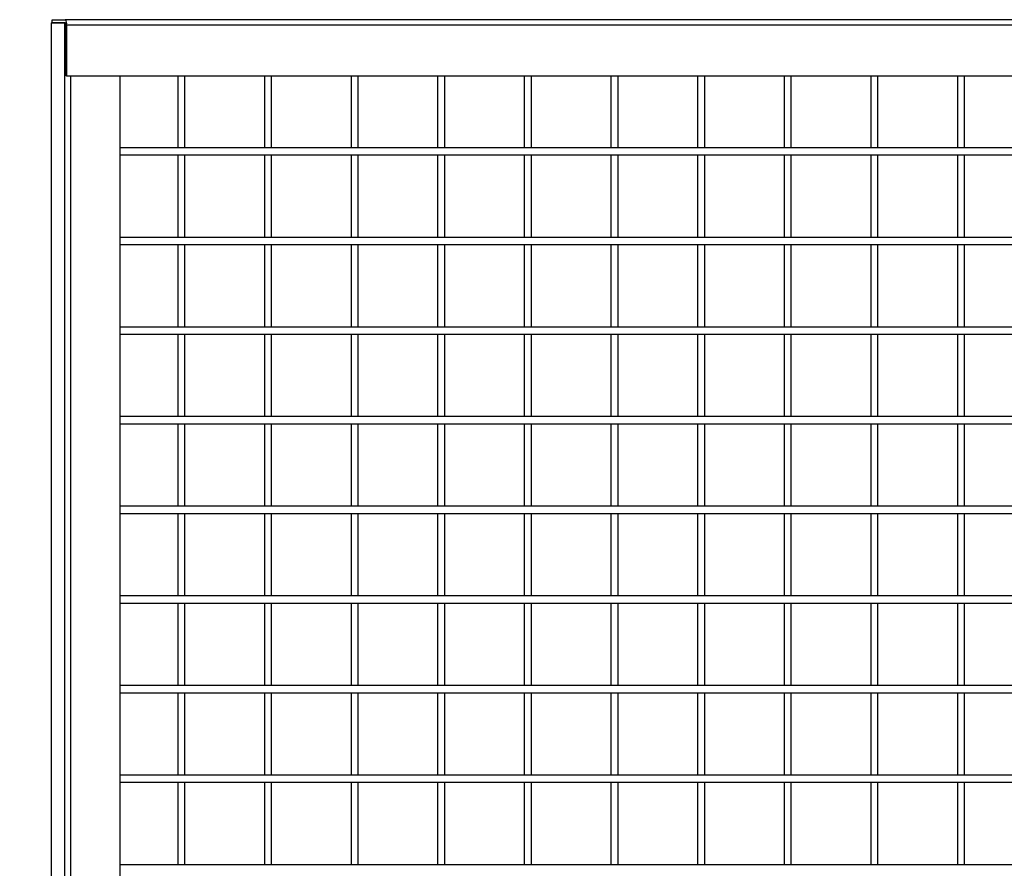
# Model space of a CAD drawing. Header units: inches. Extents: x 0.1 to 10.7, y 0.1 to 7.7.
# Tile 6 of 46: x 3.137 to 4.052, y 4.089 to 4.878. Entities that reach past the tile are written whole.
import ezdxf

# ---------------------------------------------------------------- set-up
doc = ezdxf.new("R2010")
doc.units = ezdxf.units.IN
doc.header["$MEASUREMENT"] = 0
doc.layers.add('DIMENSIONS', color=140, linetype='Continuous', lineweight=25)
doc.styles.add('SLDTEXTSTYLE0', font='TXT', dxfattribs={"width": 0.7})
doc.dimstyles.new('SLDDIMSTYLE0', dxfattribs={"dimtxt": 0.084961, "dimasz": 0.13, "dimexe": 0, "dimexo": 0.0625, "dimgap": 0.02124, "dimtad": 0, "dimtih": 1, "dimtoh": 1, "dimlfac": 24, "dimrnd": 1e-09, "dimzin": 12, "dimdsep": 46, "dimtxsty": 'SLDTEXTSTYLE0', "dimsah": 1, "dimcen": 0.09, "dimadec": 0, "dimazin": 3, "dimtfac": 1, "dimtofl": 0, "dimtmove": 0, "dimatfit": 3, "dimfxl": 0, "dimfrac": 2, "dimtolj": 1, "dimtzin": 12, "dimarcsym": 0})
doc.dimstyles.new('SLDDIMSTYLE1', dxfattribs={"dimtxt": 0.084961, "dimasz": 0.13, "dimexe": 0, "dimexo": 0.0625, "dimgap": 0.02124, "dimtad": 0, "dimtih": 1, "dimtoh": 1, "dimlfac": 24, "dimrnd": 1e-09, "dimzin": 4, "dimdsep": 46, "dimtxsty": 'SLDTEXTSTYLE0', "dimsah": 1, "dimcen": 0.09, "dimadec": 0, "dimazin": 1, "dimtfac": 1, "dimtofl": 0, "dimtmove": 0, "dimatfit": 3, "dimfxl": 0, "dimfrac": 2, "dimtolj": 1, "dimtzin": 12, "dimarcsym": 0})

# ---------------------------------------------------------------- blocks, each defined once
blk = doc.blocks.new('_D')
at = {"layer": 'DIMENSIONS'}
for p, q in [((3.12983, 4.87784), (2.46093, 4.87784)), ((2.58593, 4.87784), (2.58593, 3.923)), ((2.38901, 3.76895), (2.36048, 3.76895)), ((2.36048, 3.76895), (2.36048, 3.63392)), ((2.78284, 3.76895), (2.81137, 3.76895)), ((2.81137, 3.76895), (2.81137, 3.63392)), ((2.36048, 3.63392), (2.38901, 3.63392)), ((2.81137, 3.63392), (2.78284, 3.63392)), ((2.58593, 2.12705), (2.58593, 3.6149)), ((3.12983, 2.12705), (2.46093, 2.12705))]:
    blk.add_line(p, q, dxfattribs=at)
for points in [[(2.58593, 4.87784), (2.56593, 4.74784), (2.60593, 4.74784)], [(2.58593, 2.12705), (2.60593, 2.25705), (2.56593, 2.25705)]]:
    blk.add_solid(points, dxfattribs=at)
at = {"layer": 'DIMENSIONS', "char_height": 0.083333, "attachment_point": 1, "style": 'SLDTEXTSTYLE0'}
for s, insert in [('66.02', (2.42435, 3.89539)), ('1676.9', (2.38901, 3.74134))]:
    blk.add_mtext(s, dxfattribs=dict(at, insert=insert))
blk = doc.blocks.new('_D_1')
at = {"layer": 'DIMENSIONS'}
for p, q in [((3.12983, 4.87784), (2.03173, 4.87784)), ((2.15673, 4.87784), (2.15673, 4.32998)), ((1.95981, 4.17593), (1.93128, 4.17593)), ((1.93128, 4.17593), (1.93128, 4.04089)), ((2.35364, 4.17593), (2.38217, 4.17593)), ((2.38217, 4.17593), (2.38217, 4.04089)), ((1.93128, 4.04089), (1.95981, 4.04089)), ((2.38217, 4.04089), (2.35364, 4.04089)), ((2.15673, 1.89867), (2.15673, 4.02187)), ((2.84825, 1.89867), (2.03173, 1.89867))]:
    blk.add_line(p, q, dxfattribs=at)
for points in [[(2.15673, 4.87784), (2.13673, 4.74784), (2.17673, 4.74784)], [(2.15673, 1.89867), (2.17673, 2.02867), (2.13673, 2.02867)]]:
    blk.add_solid(points, dxfattribs=at)
at = {"layer": 'DIMENSIONS', "char_height": 0.083333, "attachment_point": 1, "style": 'SLDTEXTSTYLE0'}
for s, insert in [('71.50', (1.99515, 4.30237)), ('1816.1', (1.95981, 4.14832))]:
    blk.add_mtext(s, dxfattribs=dict(at, insert=insert))

msp = doc.modelspace()

# ---------------------------------------------------------------- linework, layer by layer
for p, q in [((3.16759, 4.87484), (3.16759, 4.87784)), ((3.16759, 4.87784), (3.17983, 4.87784)), ((4.94063, 4.87784), (3.17983, 4.87784)), ((3.16682, 4.87484), (3.16682, 3.50653)), ((3.16682, 4.87484), (3.17905, 4.87484)), ((3.17983, 4.87484), (3.16759, 4.87484)), ((3.17905, 4.87484), (3.17905, 3.50653)), ((3.1803, 4.87304), (3.1803, 4.82576)), ((3.18107, 4.87304), (3.18107, 4.82576)), ((3.18107, 4.87304), (4.94187, 4.87304)), ((3.18107, 4.82576), (3.1803, 4.82576)), ((3.18107, 4.82576), (4.94187, 4.82576)), ((3.18493, 3.53463), (3.18493, 4.82576)), ((3.2306, 4.82576), (3.2306, 3.53463)), ((3.28435, 4.82576), (3.28435, 4.75871)), ((3.29102, 4.75871), (3.29102, 4.82576)), ((3.36484, 4.82576), (3.36484, 4.75871)), ((3.37151, 4.75871), (3.37151, 4.82576)), ((3.44534, 4.82576), (3.44534, 4.75871)), ((3.452, 4.75871), (3.452, 4.82576)), ((3.52583, 4.82576), (3.52583, 4.75871)), ((3.5325, 4.75871), (3.5325, 4.82576)), ((3.60632, 4.82576), (3.60632, 4.75871)), ((3.61299, 4.75871), (3.61299, 4.82576)), ((3.68682, 4.82576), (3.68682, 4.75871)), ((3.69348, 4.75871), (3.69348, 4.82576)), ((3.76731, 4.82576), (3.76731, 4.75871)), ((3.77398, 4.75871), (3.77398, 4.82576)), ((3.84781, 4.82576), (3.84781, 4.75871)), ((3.85447, 4.75871), (3.85447, 4.82576)), ((3.9283, 4.82576), (3.9283, 4.75871)), ((3.93497, 4.75871), (3.93497, 4.82576)), ((4.00879, 4.82576), (4.00879, 4.75871)), ((4.01546, 4.75871), (4.01546, 4.82576)), ((4.89001, 4.75871), (3.2306, 4.75871)), ((3.2306, 4.75205), (4.89001, 4.75205)), ((3.28435, 4.75205), (3.28435, 4.67538)), ((3.29102, 4.67538), (3.29102, 4.75205)), ((3.36484, 4.75205), (3.36484, 4.67538)), ((3.37151, 4.67538), (3.37151, 4.75205)), ((3.44534, 4.75205), (3.44534, 4.67538)), ((3.452, 4.67538), (3.452, 4.75205)), ((3.52583, 4.75205), (3.52583, 4.67538)), ((3.5325, 4.67538), (3.5325, 4.75205)), ((3.60632, 4.75205), (3.60632, 4.67538)), ((3.61299, 4.67538), (3.61299, 4.75205)), ((3.68682, 4.75205), (3.68682, 4.67538)), ((3.69348, 4.67538), (3.69348, 4.75205)), ((3.76731, 4.75205), (3.76731, 4.67538)), ((3.77398, 4.67538), (3.77398, 4.75205)), ((3.84781, 4.75205), (3.84781, 4.67538)), ((3.85447, 4.67538), (3.85447, 4.75205)), ((3.9283, 4.75205), (3.9283, 4.67538)), ((3.93497, 4.67538), (3.93497, 4.75205)), ((4.00879, 4.75205), (4.00879, 4.67538)), ((4.01546, 4.67538), (4.01546, 4.75205)), ((4.89001, 4.67538), (3.2306, 4.67538)), ((3.2306, 4.66871), (4.89001, 4.66871)), ((3.28435, 4.66871), (3.28435, 4.59205)), ((3.29102, 4.59205), (3.29102, 4.66871)), ((3.36484, 4.66871), (3.36484, 4.59205)), ((3.37151, 4.59205), (3.37151, 4.66871)), ((3.44534, 4.66871), (3.44534, 4.59205)), ((3.452, 4.59205), (3.452, 4.66871)), ((3.52583, 4.66871), (3.52583, 4.59205)), ((3.5325, 4.59205), (3.5325, 4.66871)), ((3.60632, 4.66871), (3.60632, 4.59205)), ((3.61299, 4.59205), (3.61299, 4.66871)), ((3.68682, 4.66871), (3.68682, 4.59205)), ((3.69348, 4.59205), (3.69348, 4.66871)), ((3.76731, 4.66871), (3.76731, 4.59205)), ((3.77398, 4.59205), (3.77398, 4.66871)), ((3.84781, 4.66871), (3.84781, 4.59205)), ((3.85447, 4.59205), (3.85447, 4.66871)), ((3.9283, 4.66871), (3.9283, 4.59205)), ((3.93497, 4.59205), (3.93497, 4.66871)), ((4.00879, 4.66871), (4.00879, 4.59205)), ((4.01546, 4.59205), (4.01546, 4.66871)), ((4.89001, 4.59205), (3.2306, 4.59205)), ((3.2306, 4.58538), (4.89001, 4.58538)), ((3.28435, 4.58538), (3.28435, 4.50871)), ((3.29102, 4.50871), (3.29102, 4.58538)), ((3.36484, 4.58538), (3.36484, 4.50871)), ((3.37151, 4.50871), (3.37151, 4.58538)), ((3.44534, 4.58538), (3.44534, 4.50871)), ((3.452, 4.50871), (3.452, 4.58538)), ((3.52583, 4.58538), (3.52583, 4.50871)), ((3.5325, 4.50871), (3.5325, 4.58538)), ((3.60632, 4.58538), (3.60632, 4.50871)), ((3.61299, 4.50871), (3.61299, 4.58538)), ((3.68682, 4.58538), (3.68682, 4.50871)), ((3.69348, 4.50871), (3.69348, 4.58538)), ((3.76731, 4.58538), (3.76731, 4.50871)), ((3.77398, 4.50871), (3.77398, 4.58538)), ((3.84781, 4.58538), (3.84781, 4.50871)), ((3.85447, 4.50871), (3.85447, 4.58538)), ((3.9283, 4.58538), (3.9283, 4.50871)), ((3.93497, 4.50871), (3.93497, 4.58538)), ((4.00879, 4.58538), (4.00879, 4.50871)), ((4.01546, 4.50871), (4.01546, 4.58538)), ((4.89001, 4.50871), (3.2306, 4.50871)), ((3.2306, 4.50205), (4.89001, 4.50205)), ((3.28435, 4.50205), (3.28435, 4.42538)), ((3.29102, 4.42538), (3.29102, 4.50205)), ((3.36484, 4.50205), (3.36484, 4.42538)), ((3.37151, 4.42538), (3.37151, 4.50205)), ((3.44534, 4.50205), (3.44534, 4.42538)), ((3.452, 4.42538), (3.452, 4.50205)), ((3.52583, 4.50205), (3.52583, 4.42538)), ((3.5325, 4.42538), (3.5325, 4.50205)), ((3.60632, 4.50205), (3.60632, 4.42538)), ((3.61299, 4.42538), (3.61299, 4.50205)), ((3.68682, 4.50205), (3.68682, 4.42538)), ((3.69348, 4.42538), (3.69348, 4.50205)), ((3.76731, 4.50205), (3.76731, 4.42538)), ((3.77398, 4.42538), (3.77398, 4.50205)), ((3.84781, 4.50205), (3.84781, 4.42538)), ((3.85447, 4.42538), (3.85447, 4.50205)), ((3.9283, 4.50205), (3.9283, 4.42538)), ((3.93497, 4.42538), (3.93497, 4.50205)), ((4.00879, 4.50205), (4.00879, 4.42538)), ((4.01546, 4.42538), (4.01546, 4.50205)), ((4.89001, 4.42538), (3.2306, 4.42538)), ((3.2306, 4.41871), (4.89001, 4.41871)), ((3.28435, 4.41871), (3.28435, 4.34205)), ((3.29102, 4.34205), (3.29102, 4.41871)), ((3.36484, 4.41871), (3.36484, 4.34205)), ((3.37151, 4.34205), (3.37151, 4.41871)), ((3.44534, 4.41871), (3.44534, 4.34205)), ((3.452, 4.34205), (3.452, 4.41871)), ((3.52583, 4.41871), (3.52583, 4.34205)), ((3.5325, 4.34205), (3.5325, 4.41871)), ((3.60632, 4.41871), (3.60632, 4.34205)), ((3.61299, 4.34205), (3.61299, 4.41871)), ((3.68682, 4.41871), (3.68682, 4.34205)), ((3.69348, 4.34205), (3.69348, 4.41871)), ((3.76731, 4.41871), (3.76731, 4.34205)), ((3.77398, 4.34205), (3.77398, 4.41871)), ((3.84781, 4.41871), (3.84781, 4.34205)), ((3.85447, 4.34205), (3.85447, 4.41871)), ((3.9283, 4.41871), (3.9283, 4.34205)), ((3.93497, 4.34205), (3.93497, 4.41871)), ((4.00879, 4.41871), (4.00879, 4.34205)), ((4.01546, 4.34205), (4.01546, 4.41871)), ((4.89001, 4.34205), (3.2306, 4.34205)), ((3.2306, 4.33538), (4.89001, 4.33538)), ((3.28435, 4.33538), (3.28435, 4.25871)), ((3.29102, 4.25871), (3.29102, 4.33538)), ((3.36484, 4.33538), (3.36484, 4.25871)), ((3.37151, 4.25871), (3.37151, 4.33538)), ((3.44534, 4.33538), (3.44534, 4.25871)), ((3.452, 4.25871), (3.452, 4.33538)), ((3.52583, 4.33538), (3.52583, 4.25871)), ((3.5325, 4.25871), (3.5325, 4.33538)), ((3.60632, 4.33538), (3.60632, 4.25871)), ((3.61299, 4.25871), (3.61299, 4.33538)), ((3.68682, 4.33538), (3.68682, 4.25871)), ((3.69348, 4.25871), (3.69348, 4.33538)), ((3.76731, 4.33538), (3.76731, 4.25871)), ((3.77398, 4.25871), (3.77398, 4.33538)), ((3.84781, 4.33538), (3.84781, 4.25871)), ((3.85447, 4.25871), (3.85447, 4.33538)), ((3.9283, 4.33538), (3.9283, 4.25871)), ((3.93497, 4.25871), (3.93497, 4.33538)), ((4.00879, 4.33538), (4.00879, 4.25871)), ((4.01546, 4.25871), (4.01546, 4.33538)), ((4.89001, 4.25871), (3.2306, 4.25871)), ((3.2306, 4.25205), (4.89001, 4.25205)), ((3.28435, 4.25205), (3.28435, 4.17538)), ((3.29102, 4.17538), (3.29102, 4.25205)), ((3.36484, 4.25205), (3.36484, 4.17538)), ((3.37151, 4.17538), (3.37151, 4.25205)), ((3.44534, 4.25205), (3.44534, 4.17538)), ((3.452, 4.17538), (3.452, 4.25205)), ((3.52583, 4.25205), (3.52583, 4.17538)), ((3.5325, 4.17538), (3.5325, 4.25205)), ((3.60632, 4.25205), (3.60632, 4.17538)), ((3.61299, 4.17538), (3.61299, 4.25205)), ((3.68682, 4.25205), (3.68682, 4.17538)), ((3.69348, 4.17538), (3.69348, 4.25205)), ((3.76731, 4.25205), (3.76731, 4.17538)), ((3.77398, 4.17538), (3.77398, 4.25205)), ((3.84781, 4.25205), (3.84781, 4.17538)), ((3.85447, 4.17538), (3.85447, 4.25205)), ((3.9283, 4.25205), (3.9283, 4.17538)), ((3.93497, 4.17538), (3.93497, 4.25205)), ((4.00879, 4.25205), (4.00879, 4.17538)), ((4.01546, 4.17538), (4.01546, 4.25205)), ((4.89001, 4.17538), (3.2306, 4.17538)), ((3.2306, 4.16871), (4.89001, 4.16871)), ((3.28435, 4.16871), (3.28435, 4.09205)), ((3.29102, 4.09205), (3.29102, 4.16871)), ((3.36484, 4.16871), (3.36484, 4.09205)), ((3.37151, 4.09205), (3.37151, 4.16871)), ((3.44534, 4.16871), (3.44534, 4.09205)), ((3.452, 4.09205), (3.452, 4.16871)), ((3.52583, 4.16871), (3.52583, 4.09205)), ((3.5325, 4.09205), (3.5325, 4.16871)), ((3.60632, 4.16871), (3.60632, 4.09205)), ((3.61299, 4.09205), (3.61299, 4.16871)), ((3.68682, 4.16871), (3.68682, 4.09205)), ((3.69348, 4.09205), (3.69348, 4.16871)), ((3.76731, 4.16871), (3.76731, 4.09205)), ((3.77398, 4.09205), (3.77398, 4.16871)), ((3.84781, 4.16871), (3.84781, 4.09205)), ((3.85447, 4.09205), (3.85447, 4.16871)), ((3.9283, 4.16871), (3.9283, 4.09205)), ((3.93497, 4.09205), (3.93497, 4.16871)), ((4.00879, 4.16871), (4.00879, 4.09205)), ((4.01546, 4.09205), (4.01546, 4.16871)), ((4.89001, 4.09205), (3.2306, 4.09205))]:
    msp.add_line(p, q)
for centre, radius in [((3.1755, 4.87416), 0.00568), ((3.17821, 4.87346), 0.00213)]:
    msp.add_arc(centre, radius, 348.63095, 40.39069)

# ---------------------------------------------------------------- dimensions: what is measured, and where the dimension line sits
at = {"layer": 'DIMENSIONS'}
for base, p2, dimstyle, picture, middle in [((2.15673, 1.89867), (2.89825, 1.89867), 'SLDDIMSTYLE1', '_D_1', (2.15673, 4.17593)), ((2.58593, 2.12705), (3.17983, 2.12705), 'SLDDIMSTYLE0', '_D', (2.58593, 3.76895))]:
    dim = msp.add_linear_dim(base=base, p1=(3.17983, 4.87784), p2=p2, angle=90, dimstyle=dimstyle, dxfattribs=at)
    dim.commit()
    dim.dimension.update_dxf_attribs({"geometry": picture, "text_midpoint": middle, "dimtype": 160})

doc.saveas('drawing.dxf')
